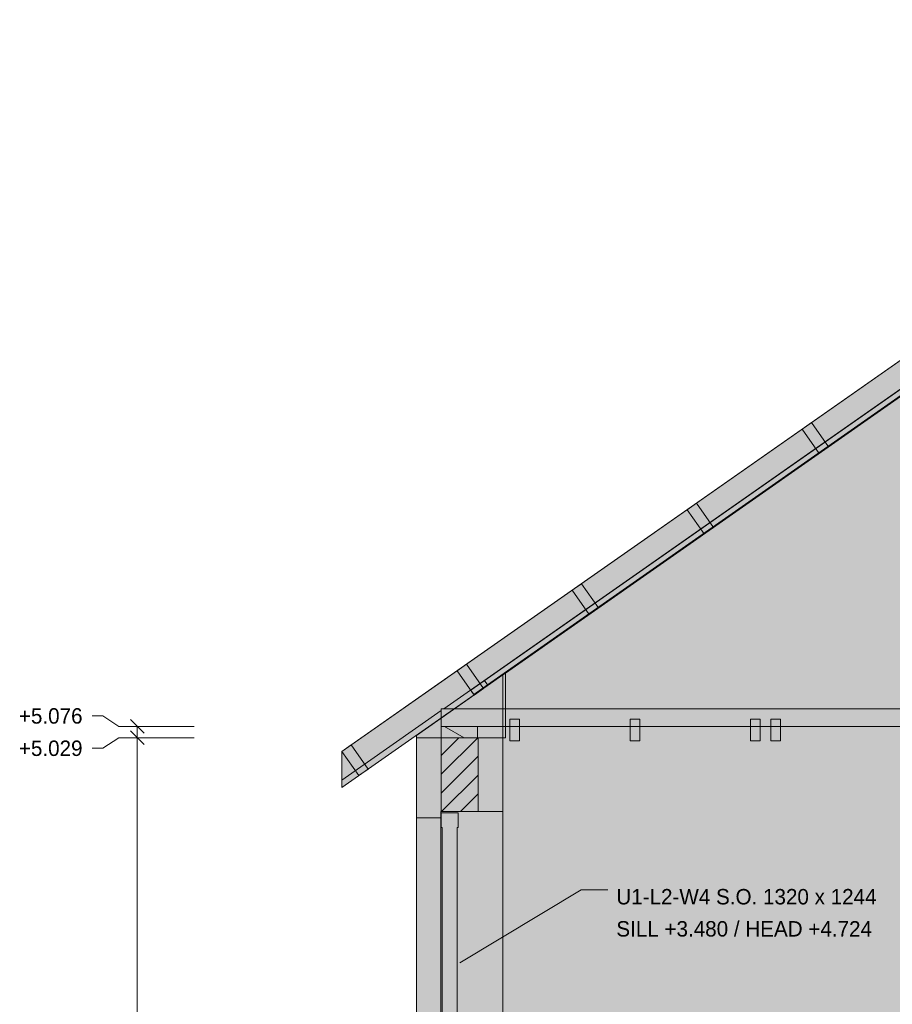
# Model space of a CAD drawing. Header units: millimetres. Extents: x -2519 to 11331, y -3814 to 9252.
# Tile 9 of 14: x -1634 to 1959, y 3931 to 7986. Entities that reach past the tile are written whole.
import ezdxf

# ---------------------------------------------------------------- set-up
doc = ezdxf.new("R2010")
doc.units = ezdxf.units.MM
for name, color, linetype in [('FILL-C_BDBDBF', 7, 'Continuous'), ('FILL-C_CCB294', 7, 'Continuous'), ('FILL-EPS', 7, 'Continuous'), ('FILL-INK', 7, 'Continuous'), ('FILL-TIMBER', 7, 'Continuous'), ('FILL-WHITE', 7, 'Continuous'), ('LINE-CORE', 7, 'Continuous'), ('LINE-INK', 7, 'Continuous'), ('LINE-STEEL_GREY', 7, 'Continuous'), ('LINE-TIMBER_DK', 7, 'Continuous'), ('TEXT-INK', 7, 'Continuous')]:
    doc.layers.add(name, color=color, linetype=linetype)

msp = doc.modelspace()

# ---------------------------------------------------------------- hatches: boundary and pattern name
at = {"layer": 'FILL-C_BDBDBF', "true_color": 0xbdbdbf}
h = msp.add_hatch(color=9, dxfattribs=at)
h.dxf.hatch_style = 1
h.paths.add_polyline_path([(254, 5029.2), (254, 4724.9), (217.2, 4724.9), (101.6, 4724.9), (101.6, 5029.2), (238.3, 5029.2)])
at = {"layer": 'FILL-C_CCB294', "true_color": 0xccb294}
h = msp.add_hatch(color=253, dxfattribs=at)
h.dxf.hatch_style = 1
h.paths.add_polyline_path([(101.6, 5029.2), (101.6, 5060.8), (101.6, 5076), (150.2, 5076), (251.6, 5076), (251.6, 5044.4), (251.6, 5029.2), (202.9, 5029.2)])
h = msp.add_hatch(color=253, dxfattribs=at)
h.dxf.hatch_style = 1
h.paths.add_polyline_path([(101.6, 5029.2), (101.6, 5060.8), (101.6, 5076), (150.2, 5076), (251.6, 5076), (251.6, 5044.4), (251.6, 5029.2), (202.9, 5029.2)])
at = {"layer": 'FILL-EPS', "true_color": 0xccffff}
h = msp.add_hatch(color=7, dxfattribs=at)
h.dxf.hatch_style = 1
h.paths.add_polyline_path([(0, 4722.2), (0, 4766.3), (0, 4788.5), (0, 5029.2), (101.6, 5029.2), (101.6, 4724.9), (100.5, 4724.9), (100.5, 4713.2), (100.5, 4699.9), (45.8, 4699.9), (0, 4699.9)])
h = msp.add_hatch(color=7, dxfattribs=at)
h.dxf.hatch_style = 1
h.paths.add_polyline_path([(355.6, 4864.7), (355.6, 4771.9), (355.6, 4724.9), (254, 4724.9), (254, 5029.2), (355.6, 5029.2), (355.6, 4920.1), (355.6, 4909.4), (355.6, 4890.1)])
at = {"layer": 'FILL-INK', "true_color": 0x1a1a1f}
h = msp.add_hatch(color=250, dxfattribs=at)
h.dxf.hatch_style = 1
h.paths.add_polyline_path([(177.8, 4102.3), (228, 4154.6), (247.6, 4122)])
at = {"layer": 'FILL-TIMBER', "true_color": 0xedd6a8}
h = msp.add_hatch(color=41, dxfattribs=at)
h.dxf.hatch_style = 1
h.paths.add_polyline_path([(-48.6, 3493.2), (-53.2, 3493.2), (-53.2, 3504.1), (-53.2, 3517.2), (-49.9, 3517.2), (-47.2, 3517.2), (33.9, 3527), (101.8, 3535.2), (101.8, 3562.6), (101.8, 3595.2), (105.8, 3595.2), (105.8, 3668.3), (105.8, 3670.2), (105.8, 4411.1), (105.8, 4584.9), (105.8, 4658), (105.8, 4659.9), (101.8, 4659.9), (101.8, 4687.3), (101.8, 4719.9), (139.8, 4719.9), (171.8, 4719.9), (171.8, 4692.5), (171.8, 4659.9), (167.8, 4659.9), (167.8, 4586.8), (167.8, 4584.9), (167.8, 3844), (167.8, 3670.2), (167.8, 3597.1), (167.8, 3595.2), (171.8, 3595.2), (171.8, 3567.8), (171.8, 3535.2), (171.8, 3521.5), (171.8, 3505.2), (54.8, 3505.2), (-43.2, 3505.2), (-43.2, 3499.7), (-43.2, 3493.2)])
at = {"layer": 'FILL-WHITE', "true_color": 0xffffff}
h = msp.add_hatch(color=7, dxfattribs=at)
h.dxf.hatch_style = 1
h.paths.add_polyline_path([(-307, 4854.6), (-307, 4973), (101.6, 5259.1), (3995.7, 7985.8), (3995.9, 7985.9), (3995.7, 7985.8), (3995.7, 7867.4), (112, 5148), (101.6, 5148), (101.6, 5140.7), (-307, 4854.6)])
h = msp.add_hatch(color=7, dxfattribs=at)
h.dxf.hatch_style = 1
h.paths.add_polyline_path([(-307, 4854.6), (-307, 4973), (101.6, 5259.1), (3995.7, 7985.8), (3995.9, 7985.9), (3995.7, 7985.8), (3995.7, 7867.4), (112, 5148), (101.6, 5148), (101.6, 5140.7), (-307, 4854.6)])
h = msp.add_hatch(color=7, dxfattribs=at)
h.dxf.hatch_style = 1
h.paths.add_polyline_path([(-307, 4854.6), (-307, 4973), (101.6, 5259.1), (3995.7, 7985.8), (3995.9, 7985.9), (3995.7, 7985.8), (3995.7, 7867.4), (112, 5148), (101.6, 5148), (101.6, 5140.7), (-307, 4854.6)])
h = msp.add_hatch(color=7, dxfattribs=at)
h.dxf.hatch_style = 1
h.paths.add_polyline_path([(-307, 4854.6), (-307, 4973), (101.6, 5259.1), (3995.7, 7985.8), (3995.9, 7985.9), (3995.7, 7985.8), (3995.7, 7867.4), (112, 5148), (101.6, 5148), (101.6, 5140.7), (-307, 4854.6)])
h = msp.add_hatch(color=7, dxfattribs=at)
h.dxf.hatch_style = 1
h.paths.add_polyline_path([(-307, 4854.6), (-307, 4973), (101.6, 5259.1), (3995.7, 7985.8), (3995.9, 7985.9), (3995.7, 7985.8), (3995.7, 7867.4), (112, 5148), (101.6, 5148), (101.6, 5140.7), (-307, 4854.6)])
h = msp.add_hatch(color=7, dxfattribs=at)
h.dxf.hatch_style = 1
h.paths.add_polyline_path([(-307, 4854.6), (-307, 4973), (101.6, 5259.1), (3995.7, 7985.8), (3995.9, 7985.9), (3995.7, 7985.8), (3995.7, 7867.4), (112, 5148), (101.6, 5148), (101.6, 5140.7), (-307, 4854.6)])
h = msp.add_hatch(color=7, dxfattribs=at)
h.dxf.hatch_style = 1
h.paths.add_polyline_path([(-307, 4973), (3995.7, 7985.8), (3995.7, 7836.9), (-307, 4824.1)])
h = msp.add_hatch(color=7, dxfattribs=at)
h.dxf.hatch_style = 1
h.paths.add_polyline_path([(-307, 4973), (3995.7, 7985.8), (3995.7, 7836.9), (-307, 4824.1)])
h = msp.add_hatch(color=7, dxfattribs=at)
h.dxf.hatch_style = 1
h.paths.add_polyline_path([(-307, 4973), (3995.7, 7985.8), (3995.7, 7836.9), (-307, 4824.1)])
h = msp.add_hatch(color=7, dxfattribs=at)
h.dxf.hatch_style = 1
h.paths.add_polyline_path([(-307, 4973), (3995.7, 7985.8), (3995.7, 7836.9), (-307, 4824.1)])
h = msp.add_hatch(color=7, dxfattribs=at)
h.dxf.hatch_style = 1
h.paths.add_polyline_path([(-307, 4973), (101.6, 5259.1), (101.6, 5259.1), (101.6, 5259.1), (3995.7, 7985.8), (3995.7, 7867.4), (112, 5148), (101.6, 5148), (101.6, 5140.7), (-307, 4854.6), (-307, 4973)])
h = msp.add_hatch(color=7, dxfattribs=at)
h.dxf.hatch_style = 1
h.paths.add_polyline_path([(-307, 4973), (101.6, 5259.1), (101.6, 5259.1), (101.6, 5259.1), (3995.7, 7985.8), (3995.7, 7867.4), (112, 5148), (101.6, 5148), (101.6, 5140.7), (-307, 4854.6), (-307, 4973)])
h = msp.add_hatch(color=7, dxfattribs=at)
h.dxf.hatch_style = 1
h.paths.add_polyline_path([(-307, 4973), (101.6, 5259.1), (101.6, 5259.1), (101.6, 5259.1), (3995.7, 7985.8), (3995.7, 7867.4), (112, 5148), (101.6, 5148), (101.6, 5140.7), (-307, 4854.6), (-307, 4973)])
h = msp.add_hatch(color=7, dxfattribs=at)
h.dxf.hatch_style = 1
h.paths.add_polyline_path([(-307, 4973), (101.6, 5259.1), (101.6, 5259.1), (101.6, 5259.1), (3995.7, 7985.8), (3995.7, 7867.4), (112, 5148), (101.6, 5148), (101.6, 5140.7), (-307, 4854.6), (-307, 4973)])
h = msp.add_hatch(color=7, dxfattribs=at)
h.dxf.hatch_style = 1
h.paths.add_polyline_path([(-307, 4973), (101.6, 5259.1), (101.6, 5259.1), (101.6, 5259.1), (3995.7, 7985.8), (3995.7, 7867.4), (112, 5148), (101.6, 5148), (101.6, 5140.7), (-307, 4854.6), (-307, 4973)])
h = msp.add_hatch(color=7, dxfattribs=at)
h.dxf.hatch_style = 1
h.paths.add_polyline_path([(-307, 4973), (101.6, 5259.1), (101.6, 5259.1), (101.6, 5259.1), (3995.7, 7985.8), (3995.7, 7867.4), (112, 5148), (101.6, 5148), (101.6, 5140.7), (-307, 4854.6), (-307, 4973)])
h = msp.add_hatch(color=7, dxfattribs=at)
h.dxf.hatch_style = 1
h.paths.add_polyline_path([(355.8, 5288.2), (3903.7, 7772.4), (4087.8, 7772.4), (4203.3, 7691.6), (4203.5, 7691.4), (4203.8, 7691.6), (4204.9, 7690.4), (7635.6, 5288.2), (7635.6, 2743.2), (355.8, 2743.2)])
h = msp.add_hatch(color=7, dxfattribs=at)
h.dxf.hatch_style = 1
h.paths.add_polyline_path([(355.8, 5029.2), (365.8, 5029.2), (365.8, 5295.2), (3903.7, 7772.4), (4087.8, 7772.4), (4213.5, 7684.4), (4431.4, 7531.9), (4431.6, 7531.7), (4431.7, 7531.7), (4433, 7530.7), (4433, 7530.7), (4433, 7530.7), (7625.7, 5295.2), (7625.7, 5029.2), (7635.6, 5029.2), (7635.6, 2743.2), (355.8, 2743.2)])
h = msp.add_hatch(color=7, dxfattribs=at)
h.dxf.hatch_style = 1
h.paths.add_polyline_path([(279.4, 5264.7), (3233.9, 7333.5), (3235.4, 7331.3), (3246.5, 7315.4), (292.1, 5246.7), (292.1, 5246.7), (292.1, 5246.7), (292.1, 5246.7), (279.4, 5264.7), (279.4, 5264.7)])
h = msp.add_hatch(color=7, dxfattribs=at)
h.dxf.hatch_style = 1
h.paths.add_polyline_path([(236.4, 5207.7), (223.7, 5225.7), (3120.6, 7254.1), (3122, 7252), (3133.2, 7236.1), (236.4, 5207.7), (236.4, 5207.7), (236, 5207.5)])
h = msp.add_hatch(color=7, dxfattribs=at)
h.dxf.hatch_style = 1
h.paths.add_polyline_path([(1626.7, 6327), (1696.7, 6227.1), (1658.2, 6200.1), (1588.2, 6300)])
h = msp.add_hatch(color=7, dxfattribs=at)
h.dxf.hatch_style = 1
h.paths.add_polyline_path([(1626.7, 6327), (1696.7, 6227.1), (1658.2, 6200.1), (1588.2, 6300)])
h = msp.add_hatch(color=7, dxfattribs=at)
h.dxf.hatch_style = 1
h.paths.add_polyline_path([(1152.9, 5995.2), (1222.9, 5895.3), (1184.4, 5868.4), (1114.4, 5968.3)])
h = msp.add_hatch(color=7, dxfattribs=at)
h.dxf.hatch_style = 1
h.paths.add_polyline_path([(1152.9, 5995.2), (1222.9, 5895.3), (1184.4, 5868.4), (1114.4, 5968.3)])
h = msp.add_hatch(color=7, dxfattribs=at)
h.dxf.hatch_style = 1
h.paths.add_polyline_path([(749.1, 5563.5), (710.6, 5536.6), (640.6, 5636.5), (679.1, 5663.5)])
h = msp.add_hatch(color=7, dxfattribs=at)
h.dxf.hatch_style = 1
h.paths.add_polyline_path([(749.1, 5563.5), (710.6, 5536.6), (640.6, 5636.5), (679.1, 5663.5)])
h = msp.add_hatch(color=7, dxfattribs=at)
h.dxf.hatch_style = 1
h.paths.add_polyline_path([(205.3, 5331.7), (275.3, 5231.8), (236.8, 5204.8), (166.8, 5304.8)])
h = msp.add_hatch(color=7, dxfattribs=at)
h.dxf.hatch_style = 1
h.paths.add_polyline_path([(205.3, 5331.7), (275.3, 5231.8), (236.8, 5204.8), (166.8, 5304.8)])
h = msp.add_hatch(color=7, dxfattribs=at)
h.dxf.hatch_style = 1
h.paths.add_polyline_path([(0, 2743.2), (0, 4211.5), (0, 4212.5), (0, 5039), (355.8, 5288.2), (356.1, 5289.8), (356.1, 5289.8), (356.3, 5289.7), (356.4, 5289.7), (356.2, 5289.3), (355.8, 5288.2), (355.8, 2743.2)])
h = msp.add_hatch(color=7, dxfattribs=at)
h.dxf.hatch_style = 1
h.paths.add_polyline_path([(0, 5039), (129.5, 5129.7), (130.1, 5130.1), (355.8, 5288.2), (355.8, 5029.2), (0, 5029.2), (0, 5039)])
h = msp.add_hatch(color=7, dxfattribs=at)
h.dxf.hatch_style = 1
h.paths.add_polyline_path([(365.8, 5295.2), (365.8, 5029.2), (355.8, 5029.2), (355.8, 5288.2)])
h = msp.add_hatch(color=7, dxfattribs=at)
h.dxf.hatch_style = 1
h.paths.add_polyline_path([(223.7, 5225.7), (279.4, 5264.7), (292.1, 5246.7), (236.4, 5207.7)])
h = msp.add_hatch(color=7, dxfattribs=at)
h.dxf.hatch_style = 1
h.paths.add_polyline_path([(101.6, 5148), (7889.9, 5148), (7889.9, 5076), (101.6, 5076)])
h = msp.add_hatch(color=7, dxfattribs=at)
h.dxf.hatch_style = 1
h.paths.add_polyline_path([(101.6, 5148), (7889.9, 5148), (7889.9, 5076), (101.6, 5076)])
h = msp.add_hatch(color=7, dxfattribs=at)
h.dxf.hatch_style = 1
h.paths.add_polyline_path([(101.6, 5148), (7889.9, 5148), (7889.9, 5076), (101.6, 5076)])
h = msp.add_hatch(color=7, dxfattribs=at)
h.dxf.hatch_style = 1
h.paths.add_polyline_path([(101.6, 5148), (7889.9, 5148), (7889.9, 5076), (101.6, 5076)])
h = msp.add_hatch(color=7, dxfattribs=at)
h.dxf.hatch_style = 1
h.paths.add_polyline_path([(101.6, 5148), (7889.9, 5148), (7889.9, 5076), (101.6, 5076)])
h = msp.add_hatch(color=7, dxfattribs=at)
h.dxf.hatch_style = 1
h.paths.add_polyline_path([(101.6, 5148), (7889.9, 5148), (7889.9, 5076), (101.6, 5076)])
h = msp.add_hatch(color=7, dxfattribs=at)
h.dxf.hatch_style = 1
h.paths.add_polyline_path([(101.6, 5148), (7889.9, 5148), (7889.9, 5076), (101.6, 5076)])
h = msp.add_hatch(color=7, dxfattribs=at)
h.dxf.hatch_style = 1
h.paths.add_polyline_path([(101.6, 5148), (7889.9, 5148), (7889.9, 5076), (101.6, 5076)])
h = msp.add_hatch(color=7, dxfattribs=at)
h.dxf.hatch_style = 1
h.paths.add_polyline_path([(101.6, 5148), (7889.9, 5148), (7889.9, 5076), (101.6, 5076)])
h = msp.add_hatch(color=7, dxfattribs=at)
h.dxf.hatch_style = 1
h.paths.add_polyline_path([(101.6, 5148), (7889.9, 5148), (7889.9, 5076), (101.6, 5076)])
h = msp.add_hatch(color=7, dxfattribs=at)
h.dxf.hatch_style = 1
h.paths.add_polyline_path([(101.6, 5148), (7889.9, 5148), (7889.9, 5076), (101.6, 5076)])
h = msp.add_hatch(color=7, dxfattribs=at)
h.dxf.hatch_style = 1
h.paths.add_polyline_path([(101.6, 5148), (7889.9, 5148), (7889.9, 5076), (101.6, 5076)])
h = msp.add_hatch(color=7, dxfattribs=at)
h.dxf.hatch_style = 1
h.paths.add_polyline_path([(101.6, 5076), (251.6, 5076), (251.6, 5029.2), (101.6, 5029.2)])
h = msp.add_hatch(color=7, dxfattribs=at)
h.dxf.hatch_style = 1
h.paths.add_polyline_path([(384.5, 5106), (424.5, 5106), (424.5, 5016), (384.5, 5016)])
h = msp.add_hatch(color=7, dxfattribs=at)
h.dxf.hatch_style = 1
h.paths.add_polyline_path([(384.5, 5106), (424.5, 5106), (424.5, 5016), (384.5, 5016)])
h = msp.add_hatch(color=7, dxfattribs=at)
h.dxf.hatch_style = 1
h.paths.add_polyline_path([(879.8, 5106), (919.8, 5106), (919.8, 5016), (879.8, 5016)])
h = msp.add_hatch(color=7, dxfattribs=at)
h.dxf.hatch_style = 1
h.paths.add_polyline_path([(919.8, 5106), (919.8, 5016), (879.8, 5016), (879.8, 5106)])
h = msp.add_hatch(color=7, dxfattribs=at)
h.dxf.hatch_style = 1
h.paths.add_polyline_path([(1375, 5106), (1415, 5106), (1415, 5016), (1375, 5016)])
h = msp.add_hatch(color=7, dxfattribs=at)
h.dxf.hatch_style = 1
h.paths.add_polyline_path([(1415, 5106), (1415, 5016), (1375, 5016), (1375, 5106)])
h = msp.add_hatch(color=7, dxfattribs=at)
h.dxf.hatch_style = 1
h.paths.add_polyline_path([(1458.5, 5106), (1498.5, 5106), (1498.5, 5016), (1458.5, 5016)])
h = msp.add_hatch(color=7, dxfattribs=at)
h.dxf.hatch_style = 1
h.paths.add_polyline_path([(1498.5, 5106), (1498.5, 5016), (1458.5, 5016), (1458.5, 5106)])
h = msp.add_hatch(color=7, dxfattribs=at)
h.dxf.hatch_style = 1
h.paths.add_polyline_path([(1458.5, 5106), (1498.5, 5106), (1498.5, 5016), (1458.5, 5016)])
h = msp.add_hatch(color=7, dxfattribs=at)
h.dxf.hatch_style = 1
h.paths.add_polyline_path([(1498.5, 5106), (1498.5, 5016), (1458.5, 5016), (1458.5, 5106)])
h = msp.add_hatch(color=7, dxfattribs=at)
h.dxf.hatch_style = 1
h.paths.add_polyline_path([(0, 5029.2), (355.6, 5029.2), (355.6, 5029.6), (355.6, 5029.2), (355.8, 5029.2), (355.8, 2743.2), (355.8, 2743.2), (355.8, 2743.2), (355.8, 2742.2), (356, 2741.6), (355.9, 2741.6), (355.8, 2741.6), (355.8, 2741.6), (355.8, 2741.6), (355.6, 2743.2), (0, 2743.2), (0, 4213.4), (0, 4214.4)])
h = msp.add_hatch(color=7, dxfattribs=at)
h.dxf.hatch_style = 1
h.paths.add_polyline_path([(0, 5029.2), (355.6, 5029.2), (355.6, 2743.2), (0, 2743.2)])
h = msp.add_hatch(color=7, dxfattribs=at)
h.dxf.hatch_style = 1
h.paths.add_polyline_path([(-198.5, 4900), (-237, 4873.1), (-307, 4973), (-268.5, 4999.9)])
h = msp.add_hatch(color=7, dxfattribs=at)
h.dxf.hatch_style = 1
h.paths.add_polyline_path([(-198.5, 4900), (-237, 4873.1), (-307, 4973), (-268.5, 4999.9)])
h = msp.add_hatch(color=7, dxfattribs=at)
h.dxf.hatch_style = 1
h.paths.add_polyline_path([(355.6, 4724.9), (355.6, 3480.2), (100.5, 3480.2), (100.5, 4724.9)])
h = msp.add_hatch(color=7, dxfattribs=at)
h.dxf.hatch_style = 1
h.paths.add_polyline_path([(100.5, 4724.9), (355.6, 4724.9), (355.6, 3480.2), (100.5, 3480.2)])
h = msp.add_hatch(color=7, dxfattribs=at)
h.dxf.hatch_style = 1
h.paths.add_polyline_path([(355.6, 4724.9), (355.6, 3480.2), (100.5, 3480.2), (100.5, 4724.9)])
h = msp.add_hatch(color=7, dxfattribs=at)
h.dxf.hatch_style = 1
h.paths.add_polyline_path([(100.5, 4699.9), (100.5, 3480.2), (0, 3480.2), (0, 4699.9)])
h = msp.add_hatch(color=7, dxfattribs=at)
h.dxf.hatch_style = 1
h.paths.add_polyline_path([(0, 4699.9), (100.5, 4699.9), (100.5, 3480.2), (0, 3480.2)])
h = msp.add_hatch(color=7, dxfattribs=at)
h.dxf.hatch_style = 1
h.paths.add_polyline_path([(100.5, 4699.9), (100.5, 3480.2), (0, 3480.2), (0, 4699.9)])

# ---------------------------------------------------------------- linework, layer by layer
at = {"layer": 'LINE-CORE', "lineweight": 5}
for points in [[(-307, 4854.6), (-307, 4973), (101.6, 5259.1), (101.6, 5259.1), (3995.7, 7985.8), (3995.7, 7985.8), (3995.7, 7985.8), (3995.9, 7985.9), (3995.7, 7985.8), (3995.7, 7867.4), (112, 5148), (112, 5148), (101.6, 5148), (101.6, 5140.7), (-307, 4854.6), (-307, 4854.6), (-307, 4854.6)], [(-307, 4854.6), (-307, 4973), (101.6, 5259.1), (101.6, 5259.1), (3995.7, 7985.8), (3995.7, 7985.8), (3995.7, 7985.8), (3995.9, 7985.9), (3995.7, 7985.8), (3995.7, 7867.4), (112, 5148), (112, 5148), (101.6, 5148), (101.6, 5140.7), (-307, 4854.6), (-307, 4854.6), (-307, 4854.6)], [(-307, 4854.6), (-307, 4973), (101.6, 5259.1), (101.6, 5259.1), (3995.7, 7985.8), (3995.7, 7985.8), (3995.7, 7985.8), (3995.9, 7985.9), (3995.7, 7985.8), (3995.7, 7867.4), (112, 5148), (112, 5148), (101.6, 5148), (101.6, 5140.7), (-307, 4854.6), (-307, 4854.6), (-307, 4854.6)], [(-307, 4854.6), (-307, 4973), (101.6, 5259.1), (101.6, 5259.1), (3995.7, 7985.8), (3995.7, 7985.8), (3995.7, 7985.8), (3995.9, 7985.9), (3995.7, 7985.8), (3995.7, 7867.4), (112, 5148), (112, 5148), (101.6, 5148), (101.6, 5140.7), (-307, 4854.6), (-307, 4854.6), (-307, 4854.6)], [(-307, 4854.6), (-307, 4973), (101.6, 5259.1), (101.6, 5259.1), (3995.7, 7985.8), (3995.7, 7985.8), (3995.7, 7985.8), (3995.9, 7985.9), (3995.7, 7985.8), (3995.7, 7867.4), (112, 5148), (112, 5148), (101.6, 5148), (101.6, 5140.7), (-307, 4854.6), (-307, 4854.6), (-307, 4854.6)], [(-307, 4854.6), (-307, 4973), (101.6, 5259.1), (101.6, 5259.1), (3995.7, 7985.8), (3995.7, 7985.8), (3995.7, 7985.8), (3995.9, 7985.9), (3995.7, 7985.8), (3995.7, 7867.4), (112, 5148), (112, 5148), (101.6, 5148), (101.6, 5140.7), (-307, 4854.6), (-307, 4854.6), (-307, 4854.6)], [(-307, 4973), (3995.7, 7985.8), (3995.7, 7985.8), (3995.7, 7985.8), (3995.7, 7836.9), (-307, 4824.1), (-307, 4824.1), (-307, 4824.1)], [(-307, 4973), (3995.7, 7985.8), (3995.7, 7836.9), (3995.7, 7836.9), (3995.7, 7836.9), (3995.7, 7836.9), (-307, 4824.1), (-307, 4973)], [(-307, 4973), (3995.7, 7985.8), (3995.7, 7985.8), (3995.7, 7985.8), (3995.7, 7836.9), (-307, 4824.1), (-307, 4824.1), (-307, 4824.1)], [(-307, 4973), (3995.7, 7985.8), (3995.7, 7836.9), (3995.7, 7836.9), (3995.7, 7836.9), (3995.7, 7836.9), (-307, 4824.1), (-307, 4973)], [(-307, 4973), (101.6, 5259.1), (101.6, 5259.1), (101.6, 5259.1), (3995.7, 7985.8), (3995.7, 7867.4), (112, 5148), (112, 5148), (112, 5148), (112, 5148), (112, 5148), (101.6, 5148), (101.6, 5140.7), (-307, 4854.6), (-307, 4854.6), (-307, 4854.6), (-307, 4854.6), (-307, 4973)], [(-307, 4973), (101.6, 5259.1), (101.6, 5259.1), (101.6, 5259.1), (3995.7, 7985.8), (3995.7, 7867.4), (112, 5148), (112, 5148), (112, 5148), (112, 5148), (112, 5148), (101.6, 5148), (101.6, 5140.7), (-307, 4854.6), (-307, 4854.6), (-307, 4854.6), (-307, 4854.6), (-307, 4973)], [(-307, 4973), (101.6, 5259.1), (101.6, 5259.1), (101.6, 5259.1), (3995.7, 7985.8), (3995.7, 7867.4), (112, 5148), (112, 5148), (112, 5148), (112, 5148), (112, 5148), (101.6, 5148), (101.6, 5140.7), (-307, 4854.6), (-307, 4854.6), (-307, 4854.6), (-307, 4854.6), (-307, 4973)], [(-307, 4973), (101.6, 5259.1), (101.6, 5259.1), (101.6, 5259.1), (3995.7, 7985.8), (3995.7, 7867.4), (112, 5148), (112, 5148), (112, 5148), (112, 5148), (112, 5148), (101.6, 5148), (101.6, 5140.7), (-307, 4854.6), (-307, 4854.6), (-307, 4854.6), (-307, 4854.6), (-307, 4973)], [(-307, 4973), (101.6, 5259.1), (101.6, 5259.1), (101.6, 5259.1), (3995.7, 7985.8), (3995.7, 7867.4), (112, 5148), (112, 5148), (112, 5148), (112, 5148), (112, 5148), (101.6, 5148), (101.6, 5140.7), (-307, 4854.6), (-307, 4854.6), (-307, 4854.6), (-307, 4854.6), (-307, 4973)], [(-307, 4973), (101.6, 5259.1), (101.6, 5259.1), (101.6, 5259.1), (3995.7, 7985.8), (3995.7, 7867.4), (112, 5148), (112, 5148), (112, 5148), (112, 5148), (112, 5148), (101.6, 5148), (101.6, 5140.7), (-307, 4854.6), (-307, 4854.6), (-307, 4854.6), (-307, 4854.6), (-307, 4973)], [(355.8, 5288.2), (3903.7, 7772.4), (4087.8, 7772.4), (4203.3, 7691.6), (4203.5, 7691.4), (4203.8, 7691.6), (4204.9, 7690.4), (7635.6, 5288.2), (7635.6, 2743.2), (355.8, 2743.2)], [(355.8, 5029.2), (365.8, 5029.2), (365.8, 5295.2), (3903.7, 7772.4), (4087.8, 7772.4), (4213.5, 7684.4), (4431.4, 7531.9), (4431.6, 7531.7), (4431.7, 7531.7), (4433, 7530.7), (4433, 7530.7), (4433, 7530.7), (7625.7, 5295.2), (7625.7, 5029.2), (7635.6, 5029.2), (7635.6, 2743.2), (355.8, 2743.2)], [(279.4, 5264.7), (3233.9, 7333.5), (3235.4, 7331.3), (3246.5, 7315.4), (292.1, 5246.7), (292.1, 5246.7), (292.1, 5246.7), (292.1, 5246.7), (279.4, 5264.7), (279.4, 5264.7)], [(236.4, 5207.7), (223.7, 5225.7), (3120.6, 7254.1), (3120.6, 7254.1), (3120.6, 7254.1), (3122, 7252), (3133.2, 7236.1), (236.4, 5207.7), (236.4, 5207.7), (236, 5207.5)], [(1626.7, 6327), (1626.7, 6327), (1696.7, 6227.1), (1658.2, 6200.1), (1658.2, 6200.1), (1658.2, 6200.1), (1588.2, 6300), (1626.7, 6327)], [(1626.7, 6327), (1626.7, 6327), (1696.7, 6227.1), (1658.2, 6200.1), (1658.2, 6200.1), (1658.2, 6200.1), (1588.2, 6300), (1626.7, 6327)], [(1152.9, 5995.2), (1152.9, 5995.2), (1222.9, 5895.3), (1184.4, 5868.4), (1184.4, 5868.4), (1184.4, 5868.4), (1114.4, 5968.3), (1152.9, 5995.2)], [(1152.9, 5995.2), (1152.9, 5995.2), (1222.9, 5895.3), (1184.4, 5868.4), (1184.4, 5868.4), (1184.4, 5868.4), (1114.4, 5968.3), (1152.9, 5995.2)], [(749.1, 5563.5), (710.6, 5536.6), (640.6, 5636.5), (679.1, 5663.5)], [(749.1, 5563.5), (710.6, 5536.6), (640.6, 5636.5), (679.1, 5663.5)], [(205.3, 5331.7), (205.3, 5331.7), (275.3, 5231.8), (236.8, 5204.8), (236.8, 5204.8), (236.8, 5204.8), (166.8, 5304.8), (205.3, 5331.7)], [(205.3, 5331.7), (205.3, 5331.7), (275.3, 5231.8), (236.8, 5204.8), (236.8, 5204.8), (236.8, 5204.8), (166.8, 5304.8), (205.3, 5331.7)], [(0, 2743.2), (0, 4211.5), (0, 4212.5), (0, 5039), (355.8, 5288.2), (356.1, 5289.8), (356.1, 5289.8), (356.3, 5289.7), (356.4, 5289.7), (356.2, 5289.3), (355.8, 5288.2), (355.8, 2743.2), (0, 2743.2)], [(0, 5039), (0, 5039), (129.5, 5129.7), (130.1, 5130.1), (130.1, 5130.1), (355.8, 5288.2), (355.8, 5029.2), (355.8, 5029.2), (355.8, 5029.2), (0, 5029.2), (0, 5039), (0, 5039)], [(365.8, 5295.2), (365.8, 5029.2), (365.8, 5029.2), (365.8, 5029.2), (355.8, 5029.2), (355.8, 5288.2)], [(223.7, 5225.7), (279.4, 5264.7), (292.1, 5246.7), (236.4, 5207.7)], [(101.6, 5148), (7889.9, 5148), (7889.9, 5076), (101.6, 5076)], [(101.6, 5148), (7889.9, 5148), (7889.9, 5148), (7889.9, 5076), (101.6, 5076), (101.6, 5076)], [(101.6, 5148), (7889.9, 5148), (7889.9, 5076), (101.6, 5076)], [(101.6, 5148), (7889.9, 5148), (7889.9, 5148), (7889.9, 5076), (101.6, 5076), (101.6, 5076)], [(101.6, 5148), (7889.9, 5148), (7889.9, 5076), (101.6, 5076)], [(101.6, 5148), (7889.9, 5148), (7889.9, 5148), (7889.9, 5076), (101.6, 5076), (101.6, 5076)], [(101.6, 5148), (7889.9, 5148), (7889.9, 5076), (101.6, 5076)], [(101.6, 5148), (7889.9, 5148), (7889.9, 5148), (7889.9, 5076), (101.6, 5076), (101.6, 5076)], [(101.6, 5148), (7889.9, 5148), (7889.9, 5076), (101.6, 5076)], [(101.6, 5148), (7889.9, 5148), (7889.9, 5148), (7889.9, 5076), (101.6, 5076), (101.6, 5076)], [(101.6, 5148), (7889.9, 5148), (7889.9, 5076), (101.6, 5076)], [(101.6, 5148), (7889.9, 5148), (7889.9, 5148), (7889.9, 5076), (101.6, 5076), (101.6, 5076)], [(101.6, 5076), (251.6, 5076), (251.6, 5076), (251.6, 5029.2), (101.6, 5029.2), (101.6, 5029.2)], [(384.5, 5106), (424.5, 5106), (424.5, 5106), (424.5, 5016), (384.5, 5016), (384.5, 5016)], [(384.5, 5106), (424.5, 5106), (424.5, 5016), (424.5, 5016), (384.5, 5016), (384.5, 5106)], [(879.8, 5106), (919.8, 5106), (919.8, 5016), (879.8, 5016)], [(919.8, 5106), (919.8, 5016), (879.8, 5016), (879.8, 5106)], [(1375, 5106), (1415, 5106), (1415, 5016), (1375, 5016)], [(1415, 5106), (1415, 5016), (1375, 5016), (1375, 5106)], [(1458.5, 5106), (1498.5, 5106), (1498.5, 5016), (1458.5, 5016)], [(1498.5, 5106), (1498.5, 5016), (1458.5, 5016), (1458.5, 5106)], [(1458.5, 5106), (1498.5, 5106), (1498.5, 5016), (1458.5, 5016)], [(1498.5, 5106), (1498.5, 5016), (1458.5, 5016), (1458.5, 5106)], [(0, 5029.2), (355.6, 5029.2), (355.6, 5029.6), (355.6, 5029.2), (355.8, 5029.2), (355.8, 2743.2), (355.8, 2743.2), (355.8, 2743.2), (355.8, 2742.2), (356, 2741.6), (355.9, 2741.6), (355.8, 2741.6), (355.8, 2741.6), (355.8, 2741.6), (355.6, 2743.2), (0, 2743.2), (0, 4213.4), (0, 4214.4), (0, 5029.2)], [(0, 5029.2), (355.6, 5029.2), (355.6, 2743.2), (0, 2743.2), (0, 2743.2), (0, 2743.2)], [(-198.5, 4900), (-237, 4873.1), (-237, 4873.1), (-237, 4873.1), (-307, 4973), (-268.5, 4999.9)], [(-198.5, 4900), (-237, 4873.1), (-237, 4873.1), (-237, 4873.1), (-307, 4973), (-268.5, 4999.9)], [(355.6, 4724.9), (355.6, 3480.2), (100.5, 3480.2), (100.5, 4724.9)], [(100.5, 4724.9), (355.6, 4724.9), (355.6, 3480.2), (100.5, 3480.2)], [(355.6, 4724.9), (355.6, 3480.2), (100.5, 3480.2), (100.5, 4724.9)], [(100.5, 4699.9), (100.5, 3480.2), (0, 3480.2), (0, 4699.9)], [(0, 4699.9), (100.5, 4699.9), (100.5, 3480.2), (0, 3480.2)], [(100.5, 4699.9), (100.5, 3480.2), (0, 3480.2), (0, 4699.9)]]:
    msp.add_lwpolyline(points, close=True, dxfattribs=at)
at = {"layer": 'LINE-INK', "lineweight": 5}
for p, q in [((-1291, 5119.1), (-1335, 5119.1)), ((-1225, 5076), (-1291, 5119.1)), ((-915, 5076), (-1225, 5076)), ((-1121.7, 5047.7), (-1178.3, 5104.3)), ((-1150, -457), (-1150, 5076)), ((-1225, 5029), (-1291, 4985.9)), ((-915, 5029), (-1225, 5029)), ((-1121.7, 5000.7), (-1178.3, 5057.3)), ((-1291, 4985.9), (-1335, 4985.9)), ((177.8, 4102.3), (677.8, 4402.3)), ((677.8, 4402.3), (787.8, 4402.3))]:
    msp.add_line(p, q, dxfattribs=at)
for points in [[(101.6, 5029.2), (101.6, 5060.8), (101.6, 5076), (150.2, 5076), (251.6, 5076), (251.6, 5044.4), (251.6, 5029.2), (202.9, 5029.2)], [(101.6, 5029.2), (101.6, 5060.8), (101.6, 5076), (150.2, 5076), (251.6, 5076), (251.6, 5044.4), (251.6, 5029.2), (202.9, 5029.2)], [(0, 4722.2), (0, 4766.3), (0, 4788.5), (0, 5029.2), (101.6, 5029.2), (101.6, 4724.9), (100.5, 4724.9), (100.5, 4713.2), (100.5, 4699.9), (45.8, 4699.9), (0, 4699.9)], [(101.6, 5029.2), (238.3, 5029.2), (254, 5029.2), (355.6, 5029.2), (355.6, 4920.1), (355.6, 4909.4), (355.6, 4890.1), (355.6, 4864.7), (355.6, 4771.9), (355.6, 4724.9), (254, 4724.9), (217.2, 4724.9), (101.6, 4724.9), (100.5, 4724.9), (100.5, 4713.2), (100.5, 4699.9), (45.8, 4699.9), (0, 4699.9), (0, 4722.2), (0, 4766.3), (0, 4788.5), (0, 5029.2)], [(254, 5029.2), (254, 4724.9), (217.2, 4724.9), (101.6, 4724.9), (101.6, 5029.2), (238.3, 5029.2)], [(355.6, 4864.7), (355.6, 4771.9), (355.6, 4724.9), (254, 4724.9), (254, 5029.2), (355.6, 5029.2), (355.6, 4920.1), (355.6, 4909.4), (355.6, 4890.1)]]:
    msp.add_lwpolyline(points, close=True, dxfattribs=at)
msp.add_lwpolyline([(105.8, 3670.2), (105.8, 4411.1), (105.8, 4584.9), (105.8, 4658), (105.8, 4659.9), (101.8, 4659.9), (101.8, 4687.3), (101.8, 4719.9), (139.8, 4719.9), (171.8, 4719.9), (171.8, 4692.5), (171.8, 4659.9), (167.8, 4659.9), (167.8, 4586.8), (167.8, 4584.9), (167.8, 3844)], dxfattribs=at)
at = {"layer": 'LINE-STEEL_GREY', "lineweight": 5}
for p, q in [((101.6, 4878.6), (252.2, 5029.2)), ((101.6, 4956.4), (174.4, 5029.2)), ((101.6, 4800.9), (254, 4953.2)), ((103.4, 4724.9), (254, 4875.5)), ((181.2, 4724.9), (254, 4797.7))]:
    msp.add_line(p, q, dxfattribs=at)
at = {"layer": 'LINE-TIMBER_DK', "lineweight": 5}
msp.add_line((115.2, 5076), (196.3, 5029.2), dxfattribs=at)
msp.add_line((115.2, 5076), (196.3, 5029.2), dxfattribs=at)

# ---------------------------------------------------------------- texts
at = {"layer": 'TEXT-INK'}
for s, p in [('+5.076', (-1637.2, 5087.3)), ('+5.029', (-1637.2, 4954.1)), ('U1-L2-W4 S.O. 1320 x 1244', (822.8, 4342.8)), ('SILL +3.480 / HEAD +4.724', (822.8, 4210.5))]:
    msp.add_text(s, height=63.5, dxfattribs=at).set_placement(p)

doc.saveas('drawing.dxf')
